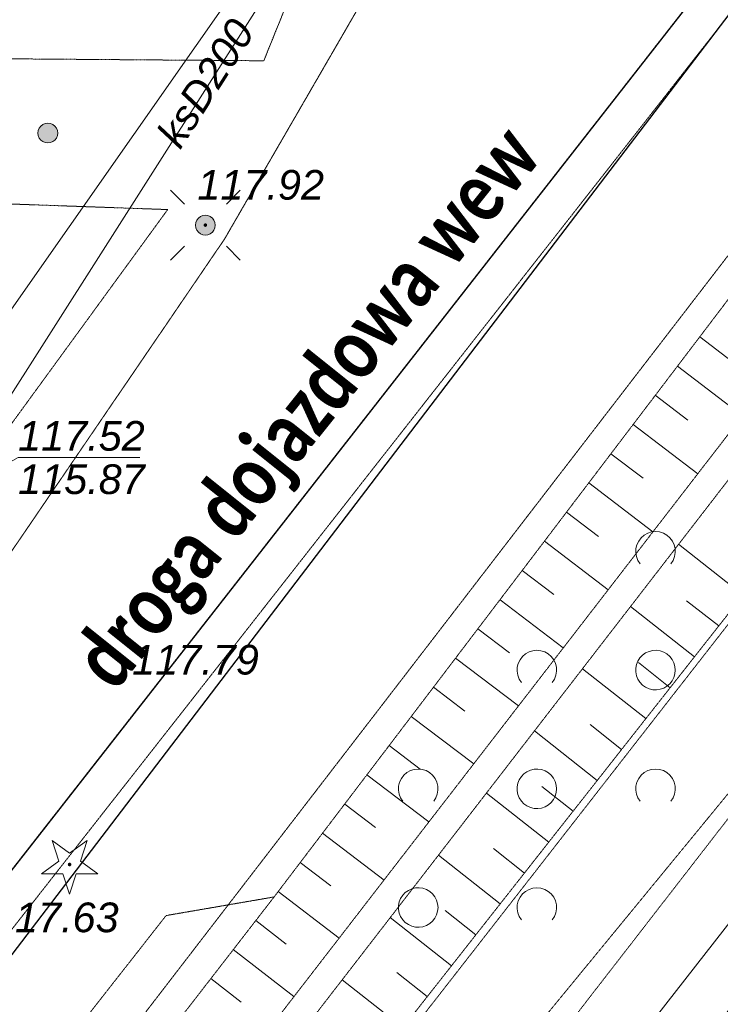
# Model space of a CAD drawing. Header units: millimetres. Extents: x 183299 to 1018155, y -286688 to 171278.
# Tile 30 of 256: x 433365 to 440452, y -201689 to -191736. Entities that reach past the tile are written whole.
import ezdxf
from ezdxf.enums import TextEntityAlignment as Align

# ---------------------------------------------------------------- set-up
doc = ezdxf.new("R2010")
doc.units = ezdxf.units.MM
doc.header["$MEASUREMENT"] = 0
for name, pattern in [('PRZER1-1', [1, 0.5, -0.5]), ('PRZER2-1', [1.5, 1, -0.5]), ('PRZER3-1', [2, 1.5, -0.5])]:
    doc.linetypes.add(name, pattern=pattern)
for name, color, linetype, lineweight in [('____________gaz_opisy', 7, 'Continuous', 30), ('EGDE', 7, 'Continuous', 18), ('GUPPRZ_O', 7, 'Continuous', 18), ('OTKC', 7, 'Continuous', 18), ('OTKJ', 7, 'Continuous', 18), ('OTOO', 7, 'Continuous', 35), ('OTRK', 7, 'Continuous', 18), ('OTRS_O', 7, 'Continuous', 13), ('OTZK', 7, 'Continuous', 18), ('SUEO', 7, 'Continuous', 18)]:
    doc.layers.add(name, color=color, linetype=linetype, lineweight=lineweight)
for name, color, linetype, lineweight, true_color in [('EGKK', 7, 'Continuous', 18, 0x24bc24), ('EGUG', 7, 'Continuous', 18, 0x008000), ('OTZG', 7, 'Continuous', 18, 0x008000), ('SUGP', 7, 'Continuous', 18, 0xbfbf00), ('SUKP', 7, 'Continuous', 18, 0x803300), ('SUKP_O', 7, 'Continuous', 18, 0x803300), ('SUKS', 7, 'Continuous', 18, 0x803300), ('SUWP', 5, 'Continuous', 18, 0x0000ff)]:
    doc.layers.add(name, color=color, linetype=linetype, lineweight=lineweight, true_color=true_color)
doc.styles.add('arial', font='ariali.ttf', dxfattribs={"height": 10})
doc.styles.add('GENERATED_STYLE_5', font='calibrib.ttf')

# ---------------------------------------------------------------- blocks, each defined once
blk = doc.blocks.new('GSSZAD1')
at = {"color": 0}
blk.add_lwpolyline([(0.5, 0), (0.490964, 0.094626), (0.464184, 0.185831), (0.420627, 0.27032), (0.361867, 0.34504), (0.290028, 0.407288), (0.207708, 0.454816), (0.117879, 0.485906), (0.023791, 0.499434), (-0.071157, 0.494911), (-0.163534, 0.4725), (-0.25, 0.433013), (-0.32743, 0.377875), (-0.393027, 0.309079), (-0.444418, 0.229113), (-0.479746, 0.140866), (-0.497736, 0.047528), (-0.497736, -0.047528), (-0.479746, -0.140866), (-0.444418, -0.229113), (-0.393027, -0.309079), (-0.32743, -0.377875), (-0.25, -0.433013), (-0.163534, -0.4725), (-0.071157, -0.494911), (0.023791, -0.499434), (0.117879, -0.485906), (0.207708, -0.454816), (0.290028, -0.407288), (0.361867, -0.34504), (0.420627, -0.27032), (0.464184, -0.185831), (0.490964, -0.094626)], close=True, dxfattribs=at)
blk = doc.blocks.new('GSSZAD2')
at = {"color": 0}
blk.add_lwpolyline([(-0.390312, -0.3125), (-0.445567, -0.226869), (-0.482312, -0.131814), (-0.49902, -0.031282), (-0.494998, 0.070549), (-0.470412, 0.169449), (-0.426283, 0.26131), (-0.364446, 0.342315), (-0.287468, 0.409099), (-0.198548, 0.458889), (-0.10138, 0.489614), (0, 0.5), (0.10138, 0.489614), (0.198548, 0.458889), (0.287468, 0.409099), (0.364446, 0.342315), (0.426283, 0.26131), (0.470412, 0.169449), (0.494998, 0.070549), (0.49902, -0.031282), (0.482312, -0.131814), (0.445567, -0.226869), (0.390312, -0.3125)], dxfattribs=at)
blk = doc.blocks.new('GSPRDI1')
blk.add_hatch(color=0).paths.add_polyline_path([(0, -0.045), (0.013906, -0.042798), (0.02645, -0.036406), (0.036406, -0.02645), (0.042798, -0.013906), (0.045, 0), (0.042798, 0.013906), (0.036406, 0.02645), (0.02645, 0.036406), (0.013906, 0.042798), (0, 0.045), (-0.013906, 0.042798), (-0.02645, 0.036406), (-0.036406, 0.02645), (-0.042798, 0.013906), (-0.045, 0), (-0.042798, -0.013906), (-0.036406, -0.02645), (-0.02645, -0.036406), (-0.013906, -0.042798)])
at = {"color": 0}
blk.add_lwpolyline([(0.272471, 0.088531), (0.713338, -0.231778), (0.168396, -0.231778), (0, -0.750048), (-0.168396, -0.231778), (-0.713338, -0.231778), (-0.272471, 0.088531), (-0.440867, 0.606801), (0, 0.286493), (0.440867, 0.606801)], close=True, dxfattribs=at)
blk = doc.blocks.new('GUPKSD1_1')
at = {"true_color": 0xffffff}
blk.add_hatch(color=7, dxfattribs=at).paths.add_polyline_path([(-0.25, 0), (-0.241481, -0.064705), (-0.216506, -0.125), (-0.176777, -0.176777), (-0.125, -0.216506), (-0.064705, -0.241481), (0, -0.25), (0.064705, -0.241481), (0.125, -0.216506), (0.176777, -0.176777), (0.216506, -0.125), (0.241481, -0.064705), (0.25, 0), (0.241481, 0.064705), (0.216506, 0.125), (0.176777, 0.176777), (0.125, 0.216506), (0.064705, 0.241481), (0, 0.25), (-0.064705, 0.241481), (-0.125, 0.216506), (-0.176777, 0.176777), (-0.216506, 0.125), (-0.241481, 0.064705)])
at = {"color": 0}
blk.add_lwpolyline([(0, 0.25), (0.064705, 0.241481), (0.125, 0.216506), (0.176777, 0.176777), (0.216506, 0.125), (0.241481, 0.064705), (0.25, 0), (0.241481, -0.064705), (0.216506, -0.125), (0.176777, -0.176777), (0.125, -0.216506), (0.064705, -0.241481), (0, -0.25), (-0.064705, -0.241481), (-0.125, -0.216506), (-0.176777, -0.176777), (-0.216506, -0.125), (-0.241481, -0.064705), (-0.25, 0), (-0.241481, 0.064705), (-0.216506, 0.125), (-0.176777, 0.176777), (-0.125, 0.216506), (-0.064705, 0.241481)], close=True, dxfattribs=at)
blk = doc.blocks.new('GUPELA1')
at = {"true_color": 0xffffff}
blk.add_hatch(color=7, dxfattribs=at).paths.add_polyline_path([(-0.25, 0), (-0.241481, -0.064705), (-0.216506, -0.125), (-0.176777, -0.176777), (-0.125, -0.216506), (-0.064705, -0.241481), (0, -0.25), (0.064705, -0.241481), (0.125, -0.216506), (0.176777, -0.176777), (0.216506, -0.125), (0.241481, -0.064705), (0.25, 0), (0.241481, 0.064705), (0.216506, 0.125), (0.176777, 0.176777), (0.125, 0.216506), (0.064705, 0.241481), (0, 0.25), (-0.064705, 0.241481), (-0.125, 0.216506), (-0.176777, 0.176777), (-0.216506, 0.125), (-0.241481, 0.064705)])
at = {"color": 0}
blk.add_lwpolyline([(0, 0.25), (0.064705, 0.241481), (0.125, 0.216506), (0.176777, 0.176777), (0.216506, 0.125), (0.241481, 0.064705), (0.25, 0), (0.241481, -0.064705), (0.216506, -0.125), (0.176777, -0.176777), (0.125, -0.216506), (0.064705, -0.241481), (0, -0.25), (-0.064705, -0.241481), (-0.125, -0.216506), (-0.176777, -0.176777), (-0.216506, -0.125), (-0.241481, -0.064705), (-0.25, 0), (-0.241481, 0.064705), (-0.216506, 0.125), (-0.176777, 0.176777), (-0.125, 0.216506), (-0.064705, 0.241481)], close=True, dxfattribs=at)
blk = doc.blocks.new('GUPELA2')
blk.add_hatch(color=0).paths.add_polyline_path([(-0.001087, 0.044987), (0.011881, 0.043403), (0.021281, 0.03965), (0.030065, 0.033482), (0.038133, 0.023893), (0.043117, 0.012881), (0.044986, 0.001113), (0.044323, -0.007777), (0.040557, -0.019497), (0.033417, -0.030138), (0.024849, -0.037517), (0.013788, -0.042836), (0.002013, -0.044955), (-0.00982, -0.043916), (-0.020466, -0.040077), (-0.029541, -0.033946), (-0.036867, -0.025804), (-0.04187, -0.01649), (-0.04461, -0.005909), (-0.044532, 0.006476), (-0.041285, 0.017903), (-0.034764, 0.028574), (-0.024479, 0.03776), (-0.013449, 0.042943)])
at = {"color": 0}
for points in [[(-0.883883, 0.883883), (-0.53033, 0.53033)], [(0.883883, 0.883883), (0.53033, 0.53033)], [(-0.883883, -0.883883), (-0.53033, -0.53033)], [(0.883883, -0.883883), (0.53033, -0.53033)]]:
    blk.add_lwpolyline(points, dxfattribs=at)

msp = doc.modelspace()

# ---------------------------------------------------------------- linework, layer by layer
at = {"layer": 'EGDE', "color": 7, "linetype": 'Continuous', "lineweight": 25, "elevation": 64}
msp.add_lwpolyline([(389187.02288, -185809.99816), (389281.54615, -181810.9333), (441736.97597, -183051.41832), (443640.18435, -187093.06857), (409829.28994, -230313.06717), (383847.8523, -229700.4435), (384366.43191, -204907.77379), (384854.43191, -185671.77379)], close=True, dxfattribs=at)
at = {"layer": 'EGDE', "color": 7, "linetype": 'Continuous', "lineweight": 18, "elevation": 64}
msp.add_lwpolyline([(421626.43191, -226099.77379), (421236.68855, -230596.58512), (409829.28994, -230313.06717), (443640.18435, -187093.06857), (448882.43191, -190991.77379)], close=True, dxfattribs=at)
at = {"layer": 'EGKK', "color": 82, "linetype": 'PRZER3-1', "lineweight": 18, "true_color": 0x24bc24}
msp.add_lwpolyline([(443640.18435, -187093.06857), (445015.24887, -188162.67786), (443215.78269, -190634.43111), (426329.70201, -212555.92099), (395303.80901, -251564.84469), (374999.22007, -276941.02121), (374595.85625, -273147.192), (372998.59457, -258126.70118), (376825.32095, -267194.761), (399366.13495, -237261.30944), (370704.46572, -236592.04669), (369936.50726, -229372.42854), (367330.43191, -204967.77379), (384366.43191, -204907.77379), (383847.8523, -229700.4435), (409829.28994, -230313.06717)], close=True, dxfattribs=at)
at = {"layer": 'EGUG', "color": 96, "linetype": 'PRZER1-1', "lineweight": 18, "true_color": 0x008000, "elevation": 8}
for points in [[(374999.22007, -276941.02121), (375386.79521, -280586.35192), (380606.93171, -273970.55482), (383432.85161, -270389.09437), (404018.18075, -244300.06293), (427441.07381, -214623.40058), (444211.56157, -193130.76169), (452786.51803, -181831.24339), (453799.18011, -176484.52077), (449999.50258, -181316.2897), (445015.24887, -188162.67786), (443215.78269, -190634.43111), (426329.70201, -212555.92099), (395303.80901, -251564.84469)], [(455930.43191, -181915.77379), (479714.43191, -183043.77379), (466897.5322, -182036.88794), (462352.3027, -181391.96958), (460225.10777, -181332.68478), (457023.99186, -181147.97352), (454287.32376, -177017.48876), (453799.18011, -176484.52077), (452786.51803, -181831.24339), (444211.56157, -193130.76169), (427441.07381, -214623.40058), (404018.18075, -244300.06293), (404719.82821, -246133.39474), (405500.79373, -245141.17442), (420033.86813, -226193.38436), (436829.69461, -204585.6284), (444454.20125, -194750.2491), (447950.14322, -190298.42256), (448882.43191, -190991.77379), (455047.57672, -183052.66279)], [(443640.18435, -187093.06857), (445015.24887, -188162.67786), (443215.78269, -190634.43111), (426329.70201, -212555.92099), (395303.80901, -251564.84469), (374999.22007, -276941.02121), (374595.85625, -273147.192), (372998.59457, -258126.70118), (376825.32095, -267194.761), (399366.13495, -237261.30944), (370704.46572, -236592.04669), (369936.50726, -229372.42854), (367330.43191, -204967.77379), (384366.43191, -204907.77379), (383847.8523, -229700.4435), (409829.28994, -230313.06717)]]:
    msp.add_lwpolyline(points, close=True, dxfattribs=at)
at = {"layer": 'EGUG', "color": 96, "linetype": 'PRZER1-1', "lineweight": 25, "true_color": 0x008000, "elevation": 8}
msp.add_lwpolyline([(389187.02288, -185809.99816), (389281.54615, -181810.9333), (441736.97597, -183051.41832), (443640.18435, -187093.06857), (409829.28994, -230313.06717), (383847.8523, -229700.4435), (384366.43191, -204907.77379), (384854.43191, -185671.77379)], close=True, dxfattribs=at)
at = {"layer": 'GUPPRZ_O', "color": 36, "linetype": 'Continuous', "lineweight": 13, "true_color": 0x803300, "elevation": 296, "flags": 128}
msp.add_lwpolyline([(432604.49981, -196578.43122), (433348.96823, -196162.1075), (434580.96823, -196162.10755)], dxfattribs=at)
at = {"layer": 'OTKC', "color": 7, "linetype": 'PRZER2-1', "lineweight": 18, "elevation": 48}
msp.add_lwpolyline([(419498.43191, -214791.77379), (422178.43191, -211875.77379), (423662.43191, -209963.77379), (431154.02496, -200174.82135), (431303.2976, -200011.05679), (435434.89106, -193957.79789), (436414.64686, -192266.17022), (440679.78422, -184900.10966), (440852.69706, -184242.81271), (441736.97597, -183051.41832), (439537.46184, -182999.40345), (435834.43191, -192151.77379), (431873.12316, -192121.28136), (431858.43191, -192599.77379), (431850.85631, -193549.12817), (434862.43191, -193655.77379), (425914.43191, -205919.77379), (423563.5518, -205859.21278), (423523.63292, -207258.34489), (424826.43191, -207271.77379), (420494.43191, -212663.77379), (417950.43191, -212679.77379), (417826.43191, -214467.77379)], close=True, dxfattribs=at)
at = {"layer": 'OTKJ', "color": 7, "linetype": 'PRZER3-1', "lineweight": 18, "elevation": 48}
for points in [[(419498.43191, -214791.77379), (422178.43191, -211875.77379), (423662.43191, -209963.77379), (431154.02496, -200174.82135), (431303.2976, -200011.05679), (435434.89106, -193957.79789), (436414.64686, -192266.17022), (440679.78422, -184900.10966)], [(441366.43191, -190631.77379), (418266.43191, -220075.77379), (417742.43191, -219607.77379), (417178.43191, -220195.77379), (413486.43191, -224935.77379), (412130.43191, -223915.77379), (411830.43191, -223359.77379), (410969.29238, -223317.25916), (409676.88793, -223771.78466), (407688.70692, -224301.1896), (404855.0384, -225054.97579), (403975.28443, -225147.92654), (403001.47755, -225231.90787), (390112.78577, -225906.42267), (389246.26991, -225745.98142)]]:
    msp.add_lwpolyline(points, dxfattribs=at)
at = {"layer": 'OTOO', "color": 7, "linetype": 'Continuous', "lineweight": 25, "elevation": 48}
msp.add_lwpolyline([(444972.66849, -185603.57728), (444731.57865, -186185.36275), (425869.23045, -210899.13417), (410124.72632, -229605.38338), (403497.56578, -230013.25236), (384091.36772, -229699.80482), (383790.99664, -228927.13908), (384854.43191, -185671.77379), (384938.43191, -181659.77379)], dxfattribs=at)
at = {"layer": 'OTRK', "color": 7, "linetype": 'PRZER2-1', "lineweight": 18}
for points in [[(413618.43191, -229131.77379), (423102.43191, -217623.77379), (427790.43191, -211119.77379), (435938.43191, -200603.77379), (446046.43191, -187311.77379), (448142.43191, -184227.77379), (449094.43191, -184847.77379), (428426.43191, -211591.77379), (423518.43191, -217939.77379), (414210.43191, -229383.77379)], [(415082.43191, -230331.77379), (417246.43191, -228263.77379), (420510.43191, -223375.77379), (424578.43191, -218339.77379), (429178.43191, -212171.77379), (442746.43191, -194927.77379), (449146.43191, -186571.77379), (449834.43191, -185639.77379), (449298.43191, -185047.77379), (428642.43191, -211771.77379), (423674.43191, -218079.77379), (414746.43191, -229799.77379)]]:
    msp.add_lwpolyline(points, close=True, dxfattribs=at)
at = {"layer": 'OTRK', "color": 7, "linetype": 'Continuous', "lineweight": 18}
for points in [[(440243.19638, -194943.01702), (440573.72166, -195194.36742)], [(440018.79129, -195238.10928), (440677.54616, -195739.06431)], [(439794.3862, -195533.20153), (440122.6158, -195782.80616)], [(439569.9811, -195828.29378), (440224.14463, -196325.75729)], [(439345.57601, -196123.38604), (439671.50994, -196371.24491)], [(439121.17092, -196418.47829), (439770.7431, -196912.45027)], [(438896.76582, -196713.57055), (439220.40408, -196959.68366)], [(438672.36073, -197008.6628), (439317.34156, -197499.14326)], [(440681.5156, -197552.14119), (440029.72573, -197039.29702)], [(438447.95564, -197303.75505), (438769.29822, -197548.1224)], [(438223.55054, -197598.84731), (438863.94003, -198085.83624)], [(440435.84639, -197864.36995), (440111.29948, -197609.00852)], [(440190.17718, -198176.59871), (439543.77939, -197667.99715)], [(437999.14545, -197893.93956), (438318.19236, -198136.56115)], [(437774.74035, -198189.03182), (438410.5385, -198672.52923)], [(439944.50798, -198488.82746), (439622.6571, -198235.58734)], [(439698.83877, -198801.05622), (439057.83306, -198296.69728)], [(437550.33526, -198484.12407), (437867.0865, -198724.9999)], [(437325.93017, -198779.21632), (437957.13696, -199259.22221)], [(439207.50036, -199425.51374), (438571.88672, -198925.39742)], [(439453.16956, -199113.28498), (439134.01473, -198862.16617)], [(437101.52507, -199074.30858), (437415.98064, -199313.43864)], [(436877.11998, -199369.40083), (437503.73543, -199845.9152)], [(438961.83115, -199737.7425), (438645.37235, -199488.74499)], [(438716.16194, -200049.97126), (438085.94038, -199554.09755)], [(436652.71489, -199664.49309), (436964.87478, -199901.87739)], [(436428.30979, -199959.58534), (437050.3339, -200432.60818)], [(438470.49274, -200362.20002), (438156.72997, -200115.32382)], [(438224.82353, -200674.42878), (437599.99404, -200182.79768)], [(436203.9047, -200254.67759), (436513.76892, -200490.31613)], [(435979.49961, -200549.76985), (436596.93236, -201019.30117)], [(437733.48512, -201298.88629), (437114.0477, -200811.49782)], [(437979.15433, -200986.65753), (437668.0876, -200741.90264)], [(435752.92335, -200843.19549), (436059.43851, -201080.68935)], [(435525.86075, -201136.2478), (436139.25958, -201611.52107)], [(435298.79815, -201429.30012), (435605.68182, -201667.07952)], [(437487.81591, -201611.11505), (437179.44522, -201368.48147)], [(437242.14671, -201923.34381), (436628.10136, -201440.19795)]]:
    msp.add_lwpolyline(points, dxfattribs=at)
at = {"layer": 'OTZK', "color": 7, "linetype": 'PRZER2-1', "lineweight": 18, "elevation": 16}
msp.add_lwpolyline([(429750.43191, -212675.77379), (429178.43191, -212171.77379), (428642.43191, -211771.77379), (428426.43191, -211591.77379), (427790.43191, -211119.77379), (427178.43191, -210563.77379), (434846.43191, -200791.77379), (435938.43191, -200603.77379), (446046.43191, -187311.77379), (449146.43191, -186571.77379), (450014.43191, -187335.77379), (444214.43191, -193283.77379), (442746.43191, -194927.77379), (443446.43191, -196011.77379)], close=True, dxfattribs=at)
at = {"layer": 'SUGP', "color": 52, "linetype": 'Continuous', "lineweight": 18, "true_color": 0xbfbf00, "elevation": 32}
msp.add_lwpolyline([(442686.43191, -237295.77379), (440194.43191, -235115.77379), (433934.43191, -234919.77379), (431202.43191, -235015.77379), (424814.43191, -234947.77379), (420534.43191, -234899.77379), (420534.43191, -234767.77379), (420550.43191, -232847.77379), (420666.43191, -231463.77379), (420974.43191, -226167.77379), (421066.43191, -225847.77379), (421262.43191, -225543.77379), (434042.43191, -209187.77379), (445374.43191, -194679.77379)], dxfattribs=at)
at = {"layer": 'SUKP', "color": 36, "linetype": 'Continuous', "lineweight": 18, "true_color": 0x803300, "elevation": 32}
msp.add_lwpolyline([(440197.3435, -177937.35084), (439868.47361, -184782.4381), (437940.11578, -188210.6387), (432604.49981, -196578.43122), (428152.7122, -202743.47603)], dxfattribs=at)
at = {"layer": 'SUWP', "color": 5, "linetype": 'Continuous', "lineweight": 18, "true_color": 0x0000ff, "elevation": 32}
msp.add_lwpolyline([(419340.7754, -214546.66882), (423692.06673, -208339.40126), (429375.15397, -200232.28288), (432578.34949, -195662.81576), (437090.37835, -189226.25425), (438114.68151, -186258.8537), (438607.91257, -184829.96541), (439961.82524, -176168.26077)], dxfattribs=at)

# ---------------------------------------------------------------- block references
at = {"layer": 'OTZG', "color": 96, "linetype": 'Continuous', "lineweight": 18, "true_color": 0x008000, "xscale": 400, "yscale": 400, "zscale": 400}
msp.add_blockref('GSPRDI1', (433870.43191, -200275.77379, 24), dxfattribs=at)
at = {"layer": 'OTZK', "color": 7, "linetype": 'Continuous', "lineweight": 18, "xscale": 400, "yscale": 400, "zscale": 400}
for name, p in [('GSSZAD2', (439796.43191, -197110.65252, 16)), ('GSSZAD2', (438596.43191, -198310.65252, 16)), ('GSSZAD1', (439796.43191, -198310.65252, 16)), ('GSSZAD2', (437396.43191, -199510.65252, 16)), ('GSSZAD1', (438596.43191, -199510.65252, 16)), ('GSSZAD2', (439796.43191, -199510.65252, 16)), ('GSSZAD1', (437396.43191, -200710.65252, 16)), ('GSSZAD2', (438596.43191, -200710.65252, 16))]:
    msp.add_blockref(name, p, dxfattribs=at)
at = {"layer": 'SUEO', "color": 7, "linetype": 'Continuous', "lineweight": 18, "xscale": 400, "yscale": 400, "zscale": 400}
for name in ['GUPELA2', 'GUPELA1']:
    msp.add_blockref(name, (435243.54108, -193812.91649, 40), dxfattribs=at)
at = {"layer": 'SUKS', "color": 36, "linetype": 'Continuous', "lineweight": 18, "true_color": 0x803300, "xscale": 400, "yscale": 400, "zscale": 400}
msp.add_blockref('GUPKSD1_1', (433650.09677, -192882.39277, 40), dxfattribs=at)

# ---------------------------------------------------------------- texts
at = {"layer": '____________gaz_opisy', "style": 'GENERATED_STYLE_5', "width": 0.8}
msp.add_text('droga dojazdowa wew', height=600, rotation=51.340191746, dxfattribs=at).set_placement((434328.28976, -198540.91579))
at = {"layer": 'GUPPRZ_O', "color": 36, "linetype": 'Continuous', "lineweight": 0, "true_color": 0x803300, "style": 'arial'}
for s, p in [('117.52', (433348.96823, -196093.1075, 296)), ('115.87', (433348.96822, -196531.1075, 296))]:
    msp.add_text(s, height=300, rotation=359.999997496, dxfattribs=at).set_placement(p)
at = {"layer": 'OTRS_O', "color": 7, "linetype": 'Continuous', "lineweight": 0, "style": 'arial'}
for s, p in [('117.92', (435162.43191, -193555.77379, 296)), ('117.79', (434502.43191, -198355.77379, 296))]:
    msp.add_text(s, height=300, dxfattribs=at).set_placement(p)
msp.add_text('117.63', height=300, rotation=359.999997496, dxfattribs=at).set_placement((433084.68694, -200960.23016, 296))
at = {"layer": 'SUKP_O', "color": 36, "linetype": 'Continuous', "lineweight": 0, "true_color": 0x803300, "style": 'arial'}
msp.add_text('ksD200', height=300, rotation=57.476878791, dxfattribs=at).set_placement((435371.28916, -192457.64921, 296), align=Align.CENTER)

doc.saveas('drawing.dxf')
